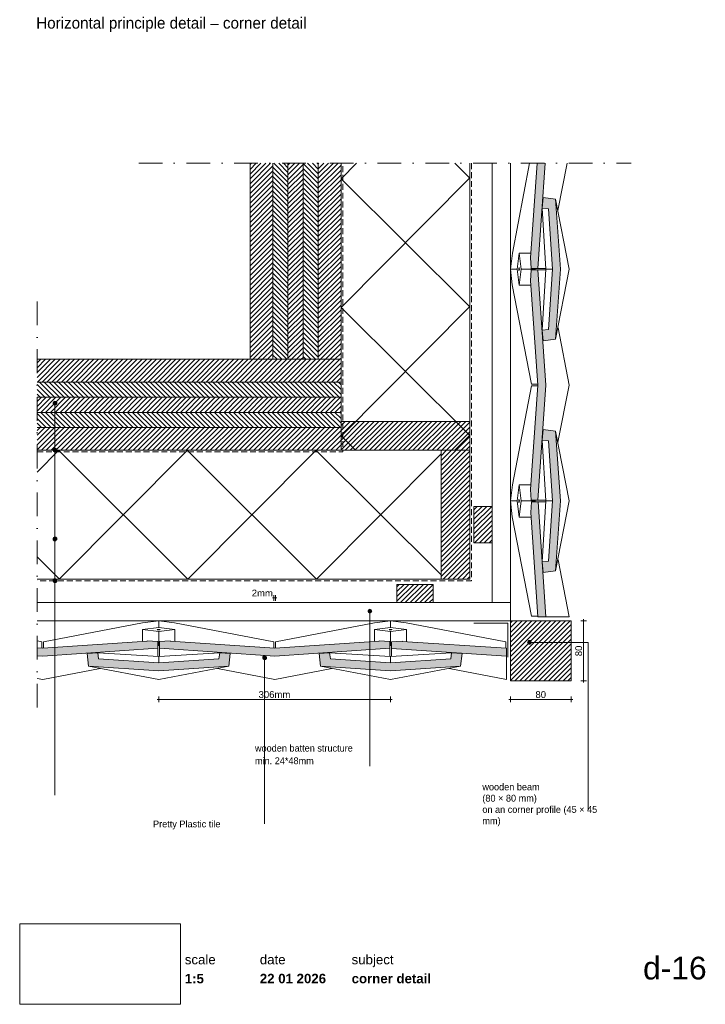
# Paper-space layout 'd-16 corner detail' of a CAD drawing. Header units: millimetres. Extents: x 14 to 195, y 11 to 271.
import ezdxf
from ezdxf.xclip import XClip

# ---------------------------------------------------------------- set-up
doc = ezdxf.new("R2010")
doc.units = ezdxf.units.MM
doc.header["$MEASUREMENT"] = 0
doc.header["$XCLIPFRAME"] = 0
for name, pattern in [('B0302', [12.51, 6.26, -3.125, 0, -3.125]), ('B0701', [2.3412, 1.56, -0.7812]), ('Wipeout_Contour', [1000, 0, -1000])]:
    doc.linetypes.add(name, pattern=pattern)
for name, color, linetype in [('#01', 7, 'Continuous'), ('Dim - 1_50_100', 7, 'Continuous'), ('Info - 1_50_100', 7, 'Continuous'), ('Info - 1_5_10', 7, 'Continuous'), ('Info - Nederlands', 7, 'Continuous')]:
    doc.layers.add(name, color=color, linetype=linetype)
doc.styles.add('GENERATED_STYLE_1', font='HelveticaNeue.ttc')
doc.styles.add('GENERATED_STYLE_2', font='HelveticaNeue.ttc')
doc.styles.add('GENERATED_STYLE_3', font='Helvetica.ttc')
doc.styles.add('GENERATED_STYLE_4', font='txt')
picture_1 = doc.add_image_def('image1.png', size_in_pixel=(317, 159))
pattern_1 = [(135.152, (24.146, 123.33), (16.8807, 16.9703), []), (225.152, (24.146, 123.33), (-17.0605, 16.9703), [])]
pattern_2 = [(45, (-2264.1203, 838.0838), (-0.6363961, 0.6363961), [])]
pattern_3 = [(315, (-2264.1203, 838.0838), (0.6363961, 0.6363961), [])]
pattern_4 = [(45.152, (98.512, 262.897), (-16.9703, 16.8807), []), (135.152, (98.512, 262.897), (16.9703, 17.0605), [])]

# ---------------------------------------------------------------- blocks, each defined once
blk = doc.blocks.new('Drawing_1_1', base_point=(-200, 60))
at = {"color": 2, "linetype": 'Continuous', "lineweight": 0}
for s, insert, char_height, attachment_point, style in [('\\A1;{\\pql;\\fHelvetica Neue|b0|i0|c0|p0;\\W1.000000;date}', (77.08, 24.14), 2.5, 1, 'GENERATED_STYLE_1'), ('\\A1;{\\pql;\\fHelvetica Neue|b0|i0|c0|p0;\\W1.000000;subject}', (101.31, 24.14), 2.5, 1, 'GENERATED_STYLE_1'), ('\\A1;{\\pqr;\\fHelvetica Neue|b0|i0|c0|p0;\\W1.000000;d-16}', (195, 23.65), 6, 3, 'GENERATED_STYLE_1'), ('\\A1;{\\pql;\\fHelvetica Neue|b1|i0|c0|p0;\\W1.000000;1:5}', (57.28, 19.12), 2.5, 1, 'GENERATED_STYLE_2'), ('\\A1;{\\pql;\\fHelvetica Neue|b1|i0|c0|p0;\\W1.000000;22 01 2026}', (77.08, 19.14), 2.5, 1, 'GENERATED_STYLE_2'), ('\\A1;{\\pql;\\fHelvetica Neue|b1|i0|c0|p0;\\W1.000000;corner detail}', (101.31, 19.14), 2.5, 1, 'GENERATED_STYLE_2')]:
    blk.add_mtext(s, dxfattribs=dict(at, insert=insert, char_height=char_height, attachment_point=attachment_point, style=style))
at = {"color": 254, "linetype": 'Wipeout_Contour', "lineweight": 0, "ltscale": 174.062972}
blk.add_wipeout([(13.71, 11.09), (56.11, 11.09), (56.11, 32.35), (13.71, 32.35)], dxfattribs=at)
at = {"color": 2, "linetype": 'Continuous', "lineweight": 0, "insert": (57.28, 24.14), "char_height": 2.5, "attachment_point": 1, "style": 'GENERATED_STYLE_1'}
blk.add_mtext('\\A1;{\\pql;\\fHelvetica Neue|b0|i0|c0|p0;\\W1.000000;scale}', dxfattribs=at)
at = {"color": 9, "lineweight": 0}
image = blk.add_image(picture_1, insert=(13.71, 11.09), size_in_units=(42.4, 21.27), dxfattribs=at)
image.set_boundary_path([(-0.5, -0.5), (316.5, 158.5)])
blk = doc.blocks.new('Drawing_2_1', base_point=(-2264.12, 838.08))
at = {"layer": '#01', "linetype": 'Continuous', "lineweight": 0, "true_color": 0xe4e7e8}
for points in [[(148.54, 208.16), (148.49, 208.17), (148.67, 205.33), (150.42, 205.33), (152.35, 233.08), (150.27, 233.08)], [(151.82, 224.03), (151.63, 221.23), (153.24, 221.03), (154.31, 205.14), (153.24, 189.24), (151.63, 189.04), (151.82, 186.24), (155.15, 186.66), (156.39, 205.14), (155.15, 223.61)], [(150.45, 174.53), (148.54, 146.96), (148.49, 146.97), (148.67, 144.13), (150.42, 144.13), (152.53, 174.53), (150.42, 204.93), (148.67, 204.93), (148.49, 202.09), (148.54, 202.1)], [(151.82, 162.83), (151.63, 160.03), (153.24, 159.83), (154.31, 143.94), (153.24, 128.04), (151.63, 127.84), (151.82, 125.04), (155.15, 125.46), (156.39, 143.94), (155.15, 162.41)], [(150.45, 113.33), (152.53, 113.33), (150.53, 143.73), (148.78, 143.73), (148.58, 140.9), (148.63, 140.9)], [(19.8, 105.06), (18.31, 105.16), (18.31, 103.08), (19.8, 102.97), (50.2, 105.08), (50.19, 106.84), (47.36, 107.02), (47.37, 106.97)], [(81, 105.06), (53.43, 106.97), (53.44, 107.02), (50.6, 106.84), (50.6, 105.08), (81, 102.97), (111.4, 105.08), (111.39, 106.84), (108.56, 107.02), (108.57, 106.97)], [(142.2, 105.06), (114.63, 106.88), (114.63, 106.93), (111.8, 106.73), (111.8, 104.98), (142.2, 102.97)], [(31.5, 103.69), (31.91, 100.36), (50.39, 99.12), (68.87, 100.36), (69.29, 103.69), (66.49, 103.88), (66.29, 102.27), (50.39, 101.2), (34.5, 102.27), (34.29, 103.88)], [(92.7, 103.69), (93.11, 100.36), (111.59, 99.12), (130.07, 100.36), (130.49, 103.69), (127.69, 103.88), (127.49, 102.27), (111.59, 101.2), (95.7, 102.27), (95.49, 103.88)]]:
    blk.add_hatch(color=254, dxfattribs=at).paths.add_polyline_path(points)
at = {"layer": '#01', "linetype": 'Continuous', "lineweight": 0, "true_color": 0x000000}
for points in [[(22.51, 169.77), (22.55, 169.58), (22.66, 169.42), (22.82, 169.31), (23.01, 169.27), (23.2, 169.31), (23.36, 169.42), (23.47, 169.58), (23.51, 169.77), (23.47, 169.96), (23.36, 170.12), (23.2, 170.23), (23.01, 170.27), (22.82, 170.23), (22.66, 170.12), (22.55, 169.96)], [(22.51, 157.33), (22.55, 157.14), (22.66, 156.98), (22.82, 156.87), (23.01, 156.83), (23.2, 156.87), (23.36, 156.98), (23.47, 157.14), (23.51, 157.33), (23.47, 157.52), (23.36, 157.68), (23.2, 157.79), (23.01, 157.83), (22.82, 157.79), (22.66, 157.68), (22.55, 157.52)], [(22.51, 133.92), (22.55, 133.73), (22.66, 133.57), (22.82, 133.46), (23.01, 133.42), (23.2, 133.46), (23.36, 133.57), (23.47, 133.73), (23.51, 133.92), (23.47, 134.11), (23.36, 134.27), (23.2, 134.38), (23.01, 134.42), (22.82, 134.38), (22.66, 134.27), (22.55, 134.11)], [(22.51, 122.9), (22.55, 122.7), (22.66, 122.54), (22.82, 122.43), (23.01, 122.4), (23.2, 122.43), (23.36, 122.54), (23.47, 122.7), (23.51, 122.9), (23.47, 123.09), (23.36, 123.25), (23.2, 123.36), (23.01, 123.4), (22.82, 123.36), (22.66, 123.25), (22.55, 123.09)], [(105.63, 114.84), (105.67, 114.65), (105.77, 114.49), (105.94, 114.38), (106.13, 114.34), (106.32, 114.38), (106.48, 114.49), (106.59, 114.65), (106.63, 114.84), (106.59, 115.03), (106.48, 115.19), (106.32, 115.3), (106.13, 115.34), (105.94, 115.3), (105.77, 115.19), (105.67, 115.03)], [(147.75, 106.61), (147.79, 106.42), (147.9, 106.26), (148.06, 106.15), (148.25, 106.11), (148.45, 106.15), (148.61, 106.26), (148.72, 106.42), (148.75, 106.61), (148.72, 106.8), (148.61, 106.96), (148.45, 107.07), (148.25, 107.11), (148.06, 107.07), (147.9, 106.96), (147.79, 106.8)], [(77.85, 102.57), (77.89, 102.38), (78, 102.22), (78.16, 102.11), (78.35, 102.07), (78.54, 102.11), (78.7, 102.22), (78.81, 102.38), (78.85, 102.57), (78.81, 102.76), (78.7, 102.92), (78.54, 103.03), (78.35, 103.07), (78.16, 103.03), (78, 102.92), (77.89, 102.76)]]:
    blk.add_hatch(color=18, dxfattribs=at).paths.add_polyline_path(points)
at = {"layer": 'Info - 1_50_100', "linetype": 'Continuous', "lineweight": 0, "true_color": 0x000000}
h = blk.add_hatch(dxfattribs=at)
h.set_pattern_fill('310_Naaldhout__01__0001', color=18, style=0, pattern_type=2)
h.set_pattern_definition(pattern_2)
h.paths.add_polyline_path([(80.51, 233.08), (74.51, 233.08), (74.51, 181.33), (80.51, 181.33)])
h = blk.add_hatch(dxfattribs=at)
h.set_pattern_fill('310_Naaldhout__01__0001', color=18, style=0, pattern_type=2)
h.set_pattern_definition(pattern_2)
h.paths.add_polyline_path([(80.51, 233.08), (74.51, 233.08), (74.51, 181.33), (80.51, 181.33)])
h = blk.add_hatch(dxfattribs=at)
h.set_pattern_fill('310_Naaldhout__02__0001', color=18, style=0, pattern_type=2)
h.set_pattern_definition(pattern_3)
h.paths.add_polyline_path([(84.51, 233.08), (80.51, 233.08), (80.51, 181.33), (84.51, 181.33)])
h = blk.add_hatch(dxfattribs=at)
h.set_pattern_fill('310_Naaldhout__02__0001', color=18, style=0, pattern_type=2)
h.set_pattern_definition(pattern_3)
h.paths.add_polyline_path([(84.51, 233.08), (80.51, 233.08), (80.51, 181.33), (84.51, 181.33)])
h = blk.add_hatch(dxfattribs=at)
h.set_pattern_fill('310_Naaldhout__01__0001', color=18, style=0, pattern_type=2)
h.set_pattern_definition(pattern_2)
h.paths.add_polyline_path([(88.51, 233.08), (84.51, 233.08), (84.51, 181.33), (88.51, 181.33)])
h = blk.add_hatch(dxfattribs=at)
h.set_pattern_fill('310_Naaldhout__01__0001', color=18, style=0, pattern_type=2)
h.set_pattern_definition(pattern_2)
h.paths.add_polyline_path([(88.51, 233.08), (84.51, 233.08), (84.51, 181.33), (88.51, 181.33)])
h = blk.add_hatch(dxfattribs=at)
h.set_pattern_fill('310_Naaldhout__02__0001', color=18, style=0, pattern_type=2)
h.set_pattern_definition(pattern_3)
h.paths.add_polyline_path([(92.51, 233.08), (88.51, 233.08), (88.51, 181.33), (92.51, 181.33)])
h = blk.add_hatch(dxfattribs=at)
h.set_pattern_fill('310_Naaldhout__02__0001', color=18, style=0, pattern_type=2)
h.set_pattern_definition(pattern_3)
h.paths.add_polyline_path([(92.51, 233.08), (88.51, 233.08), (88.51, 181.33), (92.51, 181.33)])
h = blk.add_hatch(dxfattribs=at)
h.set_pattern_fill('310_Naaldhout__01__0001', color=18, style=0, pattern_type=2)
h.set_pattern_definition(pattern_2)
h.paths.add_polyline_path([(98.51, 233.08), (92.51, 233.08), (92.51, 181.33), (98.51, 181.33)])
h = blk.add_hatch(dxfattribs=at)
h.set_pattern_fill('310_Naaldhout__01__0001', color=18, style=0, pattern_type=2)
h.set_pattern_definition(pattern_2)
h.paths.add_polyline_path([(98.51, 233.08), (92.51, 233.08), (92.51, 181.33), (98.51, 181.33)])
h = blk.add_hatch(dxfattribs=at)
h.set_pattern_fill('415_Isolatie_ruit_0001', color=18, style=0, pattern_type=2)
h.set_pattern_definition(pattern_4)
h.paths.add_polyline_path([(132.51, 233.08), (98.51, 233.08), (98.51, 157.33), (132.51, 157.33)])
h = blk.add_hatch(dxfattribs=at)
h.set_pattern_fill('415_Isolatie_ruit_0001', color=18, style=0, pattern_type=2)
h.set_pattern_definition(pattern_4)
h.paths.add_polyline_path([(132.51, 233.08), (98.51, 233.08), (98.51, 157.33), (132.51, 157.33)])
h = blk.add_hatch(dxfattribs=at)
h.set_pattern_fill('310_Naaldhout__01__0001', color=18, style=0, pattern_type=2)
h.set_pattern_definition(pattern_2)
h.paths.add_polyline_path([(98.51, 181.33), (18.31, 181.33), (18.31, 175.33), (98.51, 175.33)])
h = blk.add_hatch(dxfattribs=at)
h.set_pattern_fill('310_Naaldhout__01__0001', color=18, style=0, pattern_type=2)
h.set_pattern_definition(pattern_2)
h.paths.add_polyline_path([(98.51, 181.33), (18.31, 181.33), (18.31, 175.33), (98.51, 175.33)])
h = blk.add_hatch(dxfattribs=at)
h.set_pattern_fill('310_Naaldhout__02__0001', color=18, style=0, pattern_type=2)
h.set_pattern_definition(pattern_3)
h.paths.add_polyline_path([(98.51, 175.33), (18.31, 175.33), (18.31, 171.33), (98.51, 171.33)])
h = blk.add_hatch(dxfattribs=at)
h.set_pattern_fill('310_Naaldhout__02__0001', color=18, style=0, pattern_type=2)
h.set_pattern_definition(pattern_3)
h.paths.add_polyline_path([(98.51, 175.33), (18.31, 175.33), (18.31, 171.33), (98.51, 171.33)])
h = blk.add_hatch(dxfattribs=at)
h.set_pattern_fill('310_Naaldhout__01__0001', color=18, style=0, pattern_type=2)
h.set_pattern_definition(pattern_2)
h.paths.add_polyline_path([(98.51, 171.33), (18.31, 171.33), (18.31, 167.33), (98.51, 167.33)])
h = blk.add_hatch(dxfattribs=at)
h.set_pattern_fill('310_Naaldhout__01__0001', color=18, style=0, pattern_type=2)
h.set_pattern_definition(pattern_2)
h.paths.add_polyline_path([(98.51, 171.33), (18.31, 171.33), (18.31, 167.33), (98.51, 167.33)])
h = blk.add_hatch(dxfattribs=at)
h.set_pattern_fill('310_Naaldhout__02__0001', color=18, style=0, pattern_type=2)
h.set_pattern_definition(pattern_3)
h.paths.add_polyline_path([(98.51, 167.33), (18.31, 167.33), (18.31, 163.33), (98.51, 163.33)])
h = blk.add_hatch(dxfattribs=at)
h.set_pattern_fill('310_Naaldhout__02__0001', color=18, style=0, pattern_type=2)
h.set_pattern_definition(pattern_3)
h.paths.add_polyline_path([(98.51, 167.33), (18.31, 167.33), (18.31, 163.33), (98.51, 163.33)])
h = blk.add_hatch(dxfattribs=at)
h.set_pattern_fill('310_Naaldhout__01__0001', color=18, style=0, pattern_type=2)
h.set_pattern_definition(pattern_2)
h.paths.add_polyline_path([(98.51, 157.33), (132.51, 157.33), (132.51, 164.93), (98.51, 164.93)])
h = blk.add_hatch(dxfattribs=at)
h.set_pattern_fill('310_Naaldhout__01__0001', color=18, style=0, pattern_type=2)
h.set_pattern_definition(pattern_2)
h.paths.add_polyline_path([(98.51, 157.33), (132.51, 157.33), (132.51, 164.93), (98.51, 164.93)])
h = blk.add_hatch(dxfattribs=at)
h.set_pattern_fill('310_Naaldhout__01__0001', color=18, style=0, pattern_type=2)
h.set_pattern_definition(pattern_2)
h.paths.add_polyline_path([(98.51, 163.33), (18.31, 163.33), (18.31, 157.33), (98.51, 157.33)])
h = blk.add_hatch(dxfattribs=at)
h.set_pattern_fill('310_Naaldhout__01__0001', color=18, style=0, pattern_type=2)
h.set_pattern_definition(pattern_2)
h.paths.add_polyline_path([(98.51, 163.33), (18.31, 163.33), (18.31, 157.33), (98.51, 157.33)])
h = blk.add_hatch(dxfattribs=at)
h.set_pattern_fill('415_Isolatie_ruit_0001', color=18, style=0, pattern_type=2)
h.set_pattern_definition(pattern_1)
h.paths.add_polyline_path([(124.91, 157.33), (18.31, 157.33), (18.31, 123.33), (124.91, 123.33)])
h = blk.add_hatch(dxfattribs=at)
h.set_pattern_fill('415_Isolatie_ruit_0001', color=18, style=0, pattern_type=2)
h.set_pattern_definition(pattern_1)
h.paths.add_polyline_path([(124.91, 157.33), (18.31, 157.33), (18.31, 123.33), (124.91, 123.33)])
h = blk.add_hatch(dxfattribs=at)
h.set_pattern_fill('310_Naaldhout__01__0001', color=18, style=0, pattern_type=2)
h.set_pattern_definition(pattern_2)
h.paths.add_polyline_path([(132.51, 123.33), (132.51, 157.33), (124.91, 157.33), (124.91, 123.33)])
h = blk.add_hatch(dxfattribs=at)
h.set_pattern_fill('310_Naaldhout__01__0001', color=18, style=0, pattern_type=2)
h.set_pattern_definition(pattern_2)
h.paths.add_polyline_path([(132.51, 123.33), (132.51, 157.33), (124.91, 157.33), (124.91, 123.33)])
at = {"layer": 'Info - 1_5_10', "linetype": 'Continuous', "lineweight": 0, "true_color": 0x99a3a6}
h = blk.add_hatch(dxfattribs=at)
h.set_pattern_fill('310_Naaldhout__01__0001', color=253, style=0, pattern_type=2)
h.set_pattern_definition(pattern_2)
h.paths.add_polyline_path([(138.4, 142.5), (133.6, 142.5), (133.6, 132.9), (138.4, 132.9)])
h = blk.add_hatch(dxfattribs=at)
h.set_pattern_fill('310_Naaldhout__01__0001', color=253, style=0, pattern_type=2)
h.set_pattern_definition(pattern_2)
h.paths.add_polyline_path([(138.4, 142.5), (133.6, 142.5), (133.6, 132.9), (138.4, 132.9)])
h = blk.add_hatch(dxfattribs=at)
h.set_pattern_fill('310_Naaldhout__01__0001', color=253, style=0, pattern_type=2)
h.set_pattern_definition(pattern_2)
h.paths.add_polyline_path([(113.23, 117.13), (122.83, 117.13), (122.83, 121.93), (113.23, 121.93)])
h = blk.add_hatch(dxfattribs=at)
h.set_pattern_fill('310_Naaldhout__01__0001', color=253, style=0, pattern_type=2)
h.set_pattern_definition(pattern_2)
h.paths.add_polyline_path([(113.23, 117.13), (122.83, 117.13), (122.83, 121.93), (113.23, 121.93)])
h = blk.add_hatch(dxfattribs=at)
h.set_pattern_fill('310_Naaldhout__01__0001', color=253, style=0, pattern_type=2)
h.set_pattern_definition(pattern_2)
h.paths.add_polyline_path([(159.27, 112.33), (143.2, 112.33), (143.2, 96.43), (159.27, 96.43)])
at = {"layer": '#01', "color": 9, "linetype": 'Continuous', "lineweight": 0}
for p, q in [((143.73, 209.37), (148.29, 233.08)), ((158.17, 233.08), (155.77, 220.62)), ((155.15, 223.61), (158.71, 205.14)), ((152.59, 205.14), (151.63, 221.23)), ((143.2, 205.14), (143.73, 209.37)), ((145.52, 209.37), (144.98, 205.14)), ((148.62, 209.37), (145.52, 209.37)), ((146.05, 205.14), (145.52, 209.37)), ((145.48, 205.42), (145.47, 205.14)), ((145.52, 205.53), (145.48, 205.42)), ((145.56, 205.42), (145.52, 205.53)), ((145.57, 205.14), (145.56, 205.42)), ((149.7, 205.33), (149.74, 205.14)), ((150.42, 205.33), (152.58, 205.33)), ((143.71, 200.99), (143.2, 205.14)), ((144.98, 205.14), (143.2, 205.14)), ((144.98, 205.14), (145.52, 200.9)), ((145.47, 205.14), (145.48, 204.85)), ((145.48, 204.85), (145.52, 204.74)), ((145.52, 200.9), (146.05, 205.14)), ((145.52, 204.74), (145.56, 204.85)), ((145.56, 204.85), (145.57, 205.14)), ((149.74, 205.14), (146.05, 205.14)), ((149.74, 205.14), (149.7, 204.93)), ((150.42, 204.93), (152.58, 204.93)), ((151.63, 189.04), (152.59, 205.14)), ((152.59, 205.14), (154.31, 205.14)), ((158.71, 205.14), (155.15, 186.66)), ((148.77, 174.74), (143.71, 200.99)), ((145.52, 200.9), (148.62, 200.9)), ((155.78, 189.64), (158.68, 174.53)), ((143.73, 148.17), (148.77, 174.34)), ((150.44, 174.74), (148.77, 174.74)), ((148.77, 174.34), (150.46, 174.34)), ((158.68, 174.53), (155.77, 159.42)), ((23.01, 169.27), (23.01, 78.73)), ((155.15, 162.41), (158.71, 143.94)), ((152.59, 143.94), (151.63, 160.03)), ((23.01, 156.83), (23.01, 66.29)), ((143.2, 143.94), (143.73, 148.17)), ((145.52, 148.17), (144.98, 143.94)), ((148.67, 148.17), (145.52, 148.17)), ((146.05, 143.94), (145.52, 148.17)), ((143.71, 139.79), (143.2, 143.94)), ((144.98, 143.94), (143.2, 143.94)), ((144.98, 143.94), (145.52, 139.7)), ((145.48, 144.22), (145.47, 143.94)), ((145.47, 143.94), (145.48, 143.65)), ((145.52, 144.33), (145.48, 144.22)), ((145.48, 143.65), (145.52, 143.54)), ((145.56, 144.22), (145.52, 144.33)), ((145.52, 139.7), (146.05, 143.94)), ((145.52, 143.54), (145.56, 143.65)), ((145.57, 143.94), (145.56, 144.22)), ((145.56, 143.65), (145.57, 143.94)), ((149.74, 143.94), (146.05, 143.94)), ((149.7, 144.13), (149.74, 143.94)), ((149.74, 143.94), (149.7, 143.73)), ((150.42, 144.13), (152.58, 144.13)), ((150.52, 143.71), (152.55, 143.71)), ((151.63, 127.84), (152.59, 143.94)), ((152.59, 143.94), (154.31, 143.94)), ((158.71, 143.94), (155.15, 125.46)), ((148.77, 113.54), (143.71, 139.79)), ((145.52, 139.7), (148.71, 139.7)), ((23.01, 133.42), (23.01, 83.11)), ((155.78, 128.44), (158.68, 113.33)), ((23.01, 122.4), (23.01, 66.29)), ((46.15, 111.78), (19.99, 106.74)), ((50.39, 112.31), (46.15, 111.78)), ((54.54, 111.79), (50.39, 112.31)), ((50.39, 110.52), (50.39, 112.31)), ((80.79, 106.74), (54.54, 111.79)), ((107.35, 111.78), (81.19, 106.74)), ((106.13, 114.34), (106.13, 73.9)), ((111.59, 112.31), (107.35, 111.78)), ((115.74, 111.79), (111.59, 112.31)), ((111.59, 110.52), (111.59, 112.31)), ((141.99, 106.74), (115.74, 111.79)), ((150.44, 113.54), (148.77, 113.54)), ((46.15, 109.99), (50.39, 110.52)), ((46.15, 106.89), (46.15, 109.99)), ((50.39, 109.46), (46.15, 109.99)), ((49.99, 109.99), (50.11, 110.03)), ((50.11, 109.95), (49.99, 109.99)), ((50.11, 110.03), (50.39, 110.04)), ((50.39, 109.94), (50.11, 109.95)), ((50.39, 110.52), (54.63, 109.99)), ((50.39, 110.04), (50.67, 110.03)), ((54.63, 109.99), (50.39, 109.46)), ((50.67, 109.95), (50.39, 109.94)), ((50.39, 105.77), (50.39, 109.46)), ((50.67, 110.03), (50.79, 109.99)), ((50.79, 109.99), (50.67, 109.95)), ((54.63, 109.99), (54.63, 106.89)), ((107.35, 109.99), (111.59, 110.52)), ((107.35, 106.83), (107.35, 109.99)), ((111.59, 109.46), (107.35, 109.99)), ((111.19, 109.99), (111.31, 110.03)), ((111.31, 109.95), (111.19, 109.99)), ((111.31, 110.03), (111.59, 110.04)), ((111.59, 109.94), (111.31, 109.95)), ((111.59, 110.52), (115.83, 109.99)), ((111.59, 110.04), (111.87, 110.03)), ((115.83, 109.99), (111.59, 109.46)), ((111.87, 109.95), (111.59, 109.94)), ((111.59, 105.77), (111.59, 109.46)), ((111.87, 110.03), (111.99, 109.99)), ((111.99, 109.99), (111.87, 109.95)), ((115.83, 109.99), (115.83, 106.8)), ((19.59, 106.74), (18.31, 106.99)), ((19.59, 105.07), (19.59, 106.74)), ((19.99, 106.74), (19.99, 105.05)), ((80.79, 105.07), (80.79, 106.74)), ((81.19, 106.74), (81.19, 105.05)), ((141.99, 105.07), (141.99, 106.74)), ((50.2, 105.81), (50.39, 105.77)), ((50.2, 105.08), (50.2, 102.93)), ((50.39, 105.77), (50.6, 105.81)), ((50.6, 105.08), (50.6, 102.93)), ((111.4, 105.81), (111.59, 105.77)), ((111.4, 105.08), (111.4, 102.93)), ((111.59, 105.77), (111.8, 105.81)), ((111.81, 104.99), (111.81, 102.96)), ((50.39, 102.92), (34.29, 103.88)), ((66.49, 103.88), (50.39, 102.92)), ((50.39, 102.92), (50.39, 101.2)), ((78.35, 102.07), (78.35, 58.7)), ((111.59, 102.92), (95.49, 103.88)), ((127.69, 103.88), (111.59, 102.92)), ((111.59, 102.92), (111.59, 101.2)), ((19.8, 96.83), (34.91, 99.74)), ((31.91, 100.36), (50.39, 96.8)), ((50.39, 96.8), (68.87, 100.36)), ((65.89, 99.73), (81, 96.83)), ((81, 96.83), (96.11, 99.74)), ((93.11, 100.36), (111.59, 96.8)), ((111.59, 96.8), (130.07, 100.36)), ((127.09, 99.73), (142.2, 96.83)), ((18.31, 97.11), (19.8, 96.83))]:
    blk.add_line(p, q, dxfattribs=at)
at = {"layer": '#01', "color": 2, "linetype": 'Continuous', "lineweight": 0}
for p, q in [((150.27, 233.08), (148.54, 208.16)), ((150.42, 205.33), (152.35, 233.08)), ((151.82, 224.03), (151.63, 221.23)), ((155.15, 223.61), (151.82, 224.03)), ((156.39, 205.14), (155.15, 223.61)), ((151.63, 221.23), (153.24, 221.03)), ((153.24, 221.03), (154.31, 205.14)), ((148.54, 208.16), (148.49, 208.17)), ((148.49, 208.17), (148.67, 205.33)), ((148.67, 205.33), (150.42, 205.33)), ((148.67, 204.93), (148.49, 202.09)), ((150.42, 204.93), (148.67, 204.93)), ((152.53, 174.53), (150.42, 204.93)), ((154.31, 205.14), (153.24, 189.24)), ((155.15, 186.66), (156.39, 205.14)), ((148.49, 202.09), (148.54, 202.1)), ((148.54, 202.1), (150.45, 174.53)), ((153.24, 189.24), (151.63, 189.04)), ((151.63, 189.04), (151.82, 186.24)), ((151.82, 186.24), (155.15, 186.66)), ((150.45, 174.53), (148.54, 146.96)), ((150.42, 144.13), (152.53, 174.53)), ((151.82, 162.83), (151.63, 160.03)), ((155.15, 162.41), (151.82, 162.83)), ((156.39, 143.94), (155.15, 162.41)), ((151.63, 160.03), (153.24, 159.83)), ((153.24, 159.83), (154.31, 143.94)), ((148.54, 146.96), (148.49, 146.97)), ((148.49, 146.97), (148.67, 144.13)), ((148.78, 143.73), (148.58, 140.9)), ((148.67, 144.13), (150.42, 144.13)), ((150.53, 143.73), (148.78, 143.73)), ((152.53, 113.33), (150.53, 143.73)), ((154.31, 143.94), (153.24, 128.04)), ((155.15, 125.46), (156.39, 143.94)), ((148.58, 140.9), (148.63, 140.9)), ((148.63, 140.9), (150.45, 113.33)), ((153.24, 128.04), (151.63, 127.84)), ((151.63, 127.84), (151.82, 125.04)), ((151.82, 125.04), (155.15, 125.46)), ((150.45, 113.33), (158.68, 113.33)), ((19.8, 105.06), (47.37, 106.97)), ((47.37, 106.97), (47.36, 107.02)), ((47.36, 107.02), (50.19, 106.84)), ((50.19, 106.84), (50.2, 105.08)), ((50.6, 106.84), (53.44, 107.02)), ((50.6, 105.08), (50.6, 106.84)), ((53.44, 107.02), (53.43, 106.97)), ((53.43, 106.97), (81, 105.06)), ((81, 105.06), (108.57, 106.97)), ((108.57, 106.97), (108.56, 107.02)), ((108.56, 107.02), (111.39, 106.84)), ((111.39, 106.84), (111.4, 105.08)), ((111.8, 106.73), (114.63, 106.93)), ((111.8, 104.98), (111.8, 106.73)), ((114.63, 106.93), (114.63, 106.88)), ((114.63, 106.88), (142.2, 105.06)), ((18.31, 105.16), (19.8, 105.06)), ((50.2, 105.08), (19.8, 102.97)), ((81, 102.97), (50.6, 105.08)), ((111.4, 105.08), (81, 102.97)), ((142.2, 102.97), (111.8, 104.98)), ((142.2, 105.06), (142.2, 96.83)), ((19.8, 102.97), (18.31, 103.08)), ((31.5, 103.69), (34.29, 103.88)), ((31.91, 100.36), (31.5, 103.69)), ((34.29, 103.88), (34.5, 102.27)), ((34.5, 102.27), (50.39, 101.2)), ((50.39, 101.2), (66.29, 102.27)), ((66.29, 102.27), (66.49, 103.88)), ((66.49, 103.88), (69.29, 103.69)), ((69.29, 103.69), (68.87, 100.36)), ((92.7, 103.69), (95.49, 103.88)), ((93.11, 100.36), (92.7, 103.69)), ((95.49, 103.88), (95.7, 102.27)), ((95.7, 102.27), (111.59, 101.2)), ((111.59, 101.2), (127.49, 102.27)), ((127.49, 102.27), (127.69, 103.88)), ((127.69, 103.88), (130.49, 103.69)), ((130.49, 103.69), (130.07, 100.36)), ((50.39, 99.12), (31.91, 100.36)), ((68.87, 100.36), (50.39, 99.12)), ((111.59, 99.12), (93.11, 100.36)), ((130.07, 100.36), (111.59, 99.12))]:
    blk.add_line(p, q, dxfattribs=at)
at = {"layer": '#01', "color": 2, "linetype": 'B0701', "lineweight": 0, "flags": 128}
for points in [[(132.91, 233.08), (132.91, 122.9), (18.31, 122.9)], [(18.31, 156.93), (98.99, 156.93), (99, 233.08)], [(132.91, 233.08), (132.91, 122.9), (18.31, 122.9)], [(18.31, 156.93), (98.99, 156.93), (99, 233.08)]]:
    blk.add_lwpolyline(points, dxfattribs=at)
at = {"layer": '#01', "color": 9, "linetype": 'Continuous', "lineweight": 0, "flags": 128}
blk.add_lwpolyline([(148.75, 106.61), (163.72, 106.61), (163.72, 62.46)], dxfattribs=at)
at = {"layer": '#01', "color": 1, "linetype": 'Continuous', "lineweight": 0}
for centre in [(23.01, 169.77), (23.01, 157.33), (23.01, 133.92), (23.01, 122.9), (106.13, 114.84), (148.25, 106.61), (78.35, 102.57)]:
    blk.add_circle(centre, 0.5, dxfattribs=at)
at = {"layer": 'Dim - 1_50_100', "color": 1, "linetype": 'Continuous', "lineweight": 0}
for p, q in [((80.39, 118.37), (80.79, 118.37)), ((80.79, 117.62), (80.79, 119.12)), ((80.79, 118.37), (81.19, 118.37)), ((81.19, 117.62), (81.19, 119.12)), ((81.19, 118.37), (81.59, 118.37)), ((163.26, 112.33), (161.76, 112.33)), ((162.51, 112.33), (162.51, 112.73)), ((162.51, 96.43), (162.51, 112.33)), ((163.26, 96.43), (161.76, 96.43)), ((162.51, 96.03), (162.51, 96.43)), ((49.99, 91.57), (50.39, 91.57)), ((50.39, 90.82), (50.39, 92.32)), ((50.39, 91.57), (111.59, 91.57)), ((111.59, 90.82), (111.59, 92.32)), ((111.59, 91.57), (111.99, 91.57)), ((142.8, 91.55), (143.2, 91.55)), ((143.2, 90.8), (143.2, 92.3)), ((143.2, 91.55), (159.27, 91.55)), ((159.27, 90.8), (159.27, 92.3)), ((159.27, 91.55), (159.67, 91.55))]:
    blk.add_line(p, q, dxfattribs=at)
at = {"layer": 'Info - 1_50_100', "color": 4, "linetype": 'Continuous', "lineweight": 0}
for p, q in [((133.53, 111.69), (142.53, 111.69)), ((142.53, 111.69), (142.53, 102.69))]:
    blk.add_line(p, q, dxfattribs=at)
at = {"layer": 'Info - 1_50_100', "color": 9, "linetype": 'Continuous', "lineweight": 0, "flags": 128}
for points in [[(80.51, 233.08), (80.51, 181.33), (74.51, 181.33), (74.51, 233.08)], [(80.51, 233.08), (80.51, 181.33), (74.51, 181.33), (74.51, 233.08)], [(84.51, 233.08), (84.51, 181.33), (80.51, 181.33), (80.51, 233.08)], [(84.51, 233.08), (84.51, 181.33), (80.51, 181.33), (80.51, 233.08)], [(88.51, 233.08), (88.51, 181.33), (84.51, 181.33), (84.51, 233.08)], [(88.51, 233.08), (88.51, 181.33), (84.51, 181.33), (84.51, 233.08)], [(92.51, 233.08), (92.51, 181.33), (88.51, 181.33), (88.51, 233.08)], [(92.51, 233.08), (92.51, 181.33), (88.51, 181.33), (88.51, 233.08)], [(98.51, 233.08), (98.51, 181.33), (92.51, 181.33), (92.51, 233.08)], [(98.51, 233.08), (98.51, 181.33), (92.51, 181.33), (92.51, 233.08)], [(138.4, 233.08), (138.4, 117.13), (143.2, 117.13), (143.2, 233.08)], [(18.31, 181.33), (98.51, 181.33), (98.51, 175.33), (18.31, 175.33)], [(18.31, 181.33), (98.51, 181.33), (98.51, 175.33), (18.31, 175.33)], [(18.31, 175.33), (98.51, 175.33), (98.51, 171.33), (18.31, 171.33)], [(18.31, 175.33), (98.51, 175.33), (98.51, 171.33), (18.31, 171.33)], [(18.31, 171.33), (98.51, 171.33), (98.51, 167.33), (18.31, 167.33)], [(18.31, 171.33), (98.51, 171.33), (98.51, 167.33), (18.31, 167.33)], [(18.31, 167.33), (98.51, 167.33), (98.51, 163.33), (18.31, 163.33)], [(18.31, 167.33), (98.51, 167.33), (98.51, 163.33), (18.31, 163.33)], [(18.31, 163.33), (98.51, 163.33), (98.51, 157.33), (18.31, 157.33)], [(18.31, 163.33), (98.51, 163.33), (98.51, 157.33), (18.31, 157.33)], [(18.31, 117.13), (143.2, 117.13), (143.2, 112.33), (18.31, 112.33)]]:
    blk.add_lwpolyline(points, dxfattribs=at)
at = {"layer": 'Info - 1_50_100', "color": 4, "linetype": 'Continuous', "lineweight": 0, "flags": 128}
for points in [[(74.51, 233.08), (74.51, 181.33), (98.51, 181.33), (98.51, 233.08)], [(18.31, 181.33), (98.51, 181.33), (98.51, 157.33), (18.31, 157.33)]]:
    blk.add_lwpolyline(points, dxfattribs=at)
at = {"layer": 'Info - 1_50_100', "color": 1, "linetype": 'Continuous', "lineweight": 0, "flags": 128}
for points in [[(132.51, 233.08), (132.51, 157.33), (98.51, 157.33), (98.51, 233.08)], [(132.51, 233.08), (132.51, 157.33), (98.51, 157.33), (98.51, 233.08)], [(18.31, 157.33), (124.91, 157.33), (124.91, 123.33), (18.31, 123.33)], [(18.31, 157.33), (124.91, 157.33), (124.91, 123.33), (18.31, 123.33)]]:
    blk.add_lwpolyline(points, dxfattribs=at)
at = {"layer": 'Info - 1_50_100', "color": 9, "linetype": 'Continuous', "lineweight": 0, "flags": 128}
for points in [[(98.51, 157.33), (98.51, 164.93), (132.51, 164.93), (132.51, 157.33)], [(132.51, 123.33), (124.91, 123.33), (124.91, 157.33), (132.51, 157.33)]]:
    blk.add_lwpolyline(points, close=True, dxfattribs=at)
at = {"layer": 'Info - 1_50_100', "color": 2, "linetype": 'Continuous', "lineweight": 0, "flags": 128}
for points in [[(98.51, 157.33), (98.51, 164.93), (132.51, 164.93), (132.51, 157.33)], [(132.51, 123.33), (124.91, 123.33), (124.91, 157.33), (132.51, 157.33)]]:
    blk.add_lwpolyline(points, close=True, dxfattribs=at)
at = {"layer": 'Info - 1_5_10', "color": 1, "linetype": 'Continuous', "lineweight": 0, "flags": 128}
blk.add_lwpolyline([(138.4, 142.5), (133.6, 142.5), (133.6, 132.9), (138.4, 132.9)], close=True, dxfattribs=at)
at = {"layer": 'Info - 1_5_10', "color": 4, "linetype": 'Continuous', "lineweight": 0, "flags": 128}
for points in [[(138.4, 142.5), (133.6, 142.5), (133.6, 132.9), (138.4, 132.9)], [(113.23, 117.13), (113.23, 121.93), (122.83, 121.93), (122.83, 117.13)], [(113.23, 117.13), (113.23, 121.93), (122.83, 121.93), (122.83, 117.13)], [(159.27, 112.33), (143.2, 112.33), (143.2, 96.43), (159.27, 96.43)]]:
    blk.add_lwpolyline(points, close=True, dxfattribs=at)
at = {"layer": 'Dim - 1_50_100', "color": 2, "linetype": 'Continuous', "lineweight": 0, "char_height": 1.8, "attachment_point": 7, "style": 'GENERATED_STYLE_3'}
for s, insert, width in [('\\A1;{\\pql;\\fHelvetica|b0|i0|c0|p0;\\W1.000000;2mm}', (74.94, 118.73), 5.6469), ('\\A1;{\\pql;\\fHelvetica|b0|i0|c0|p0;\\W1.000000;306mm}', (76.75, 91.93), 8.4735), ('\\A1;{\\pql;\\fHelvetica|b0|i0|c0|p0;\\W1.000000;80}', (149.82, 91.91), 2.8266)]:
    blk.add_mtext(s, dxfattribs=dict(at, insert=insert, width=width))
at = {"layer": 'Dim - 1_50_100', "color": 2, "linetype": 'Continuous', "lineweight": 0, "insert": (162.15, 102.97), "char_height": 1.8, "width": 2.8266, "attachment_point": 7, "rotation": 90, "style": 'GENERATED_STYLE_3'}
blk.add_mtext('\\A1;{\\pql;\\fHelvetica|b0|i0|c0|p0;\\W1.000000;80}', dxfattribs=at)
at = {"layer": 'Info - Nederlands', "color": 2, "linetype": 'Continuous', "lineweight": 0, "char_height": 1.8, "attachment_point": 4, "style": 'GENERATED_STYLE_4'}
for s, insert, line_spacing_factor in [('\\A1;{\\pql;\\fWork Sans|b0|i0|c0|p0;\\W1.000000;wall\\P\\pql;\\fWork Sans|b0|i0|c0|p0;\\W1.000000;vapour barrier\\P\\pql;\\fWork Sans|b0|i0|c0|p0;\\C9;\\H1.000060x;\\W1.000000;insulation\\P\\pql;\\fWork Sans|b0|i0|c0|p0;\\C2;\\H0.999940x;\\W1.000000;waterproof membrane}', (-5.96, 72.68), 1.064799), ('\\A1;{\\pql;\\fWork Sans|b0|i0|c0|p0;\\W1.000000;wooden batten structure\\P\\pql;\\fWork Sans|b0|i0|c0|p0;\\W1.000000;min. 24*48mm}', (75.8, 77.02), 1.110307)]:
    blk.add_mtext(s, dxfattribs=dict(at, insert=insert, line_spacing_factor=line_spacing_factor))
at = {"layer": 'Info - Nederlands', "color": 2, "linetype": 'Continuous', "lineweight": 0, "insert": (135.81, 63.73), "char_height": 1.8, "width": 30.8877, "attachment_point": 4, "line_spacing_factor": 0.992634, "style": 'GENERATED_STYLE_4'}
blk.add_mtext('\\A1;{\\pql;\\fWork Sans|b0|i0|c0|p0;\\W1.000000;wooden beam \\P\\pql;\\fWork Sans|b0|i0|c0|p0;\\W1.000000;(80 × 80 mm) \\P\\pql;\\fWork Sans|b0|i0|c0|p0;\\W1.000000;on an corner profile (45 × 45 mm)}', dxfattribs=at)
at = {"layer": 'Info - Nederlands', "color": 2, "linetype": 'Continuous', "lineweight": 0, "insert": (48.9, 58.42), "char_height": 1.8, "attachment_point": 4, "style": 'GENERATED_STYLE_4'}
blk.add_mtext('\\A1;{\\pql;\\fWork Sans|b0|i0|c0|p0;\\W1.000000;Pretty Plastic tile}', dxfattribs=at)

psp = doc.layouts.new('d-16 corner detail')

# ---------------------------------------------------------------- linework, layer by layer
at = {"layer": '#01', "color": 3, "linetype": 'B0302', "lineweight": 0}
for p, q in [((45.11, 233.08), (175.11, 233.08)), ((18.31, 89.45), (18.31, 199.45))]:
    psp.add_line(p, q, dxfattribs=at)

# ---------------------------------------------------------------- block references
at = {"color": 4, "linetype": 'Continuous', "lineweight": 0}
ref = psp.add_blockref('Drawing_2_1', (-2264.12, 838.08), dxfattribs=at)
XClip(ref).set_block_clipping_path([(18.3118260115, 42.9680184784), (204.0326271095, 233.0848092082)])
ref = psp.add_blockref('Drawing_1_1', (-200, 60), dxfattribs=at)
XClip(ref).set_block_clipping_path([(-287.3178906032, -75.7273941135), (502.7286062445, 56.3449743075)])

# ---------------------------------------------------------------- texts
at = {"layer": 'Info - 1_5_10', "color": 2, "linetype": 'Continuous', "lineweight": 0, "insert": (18.06, 267.72), "char_height": 3, "attachment_point": 7, "style": 'GENERATED_STYLE_4'}
psp.add_mtext('\\A1;{\\pql;\\fWork Sans|b0|i0|c0|p0;\\W1.000000;Horizontal principle detail – corner detail}', dxfattribs=at)

doc.saveas('drawing.dxf')
